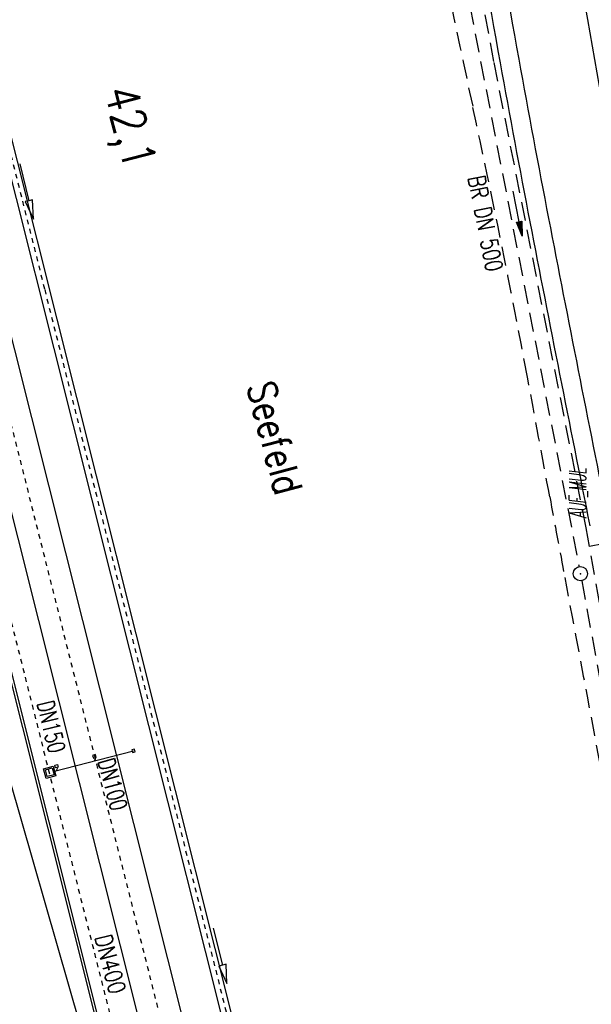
# Model space of a CAD drawing. Extents: x 447045 to 447634, y 442020 to 443192.
# Tile 49 of 82: x 447243 to 447303, y 442630 to 442734. Entities that reach past the tile are written whole.
import ezdxf
from ezdxf.enums import TextEntityAlignment as Align

# ---------------------------------------------------------------- set-up
doc = ezdxf.new("R2010")
doc.units = 0
doc.header["$LTSCALE"] = 2
doc.header["$MEASUREMENT"] = 0
for name, pattern in [('ACAD_ISO03W100', [0.5, 0.25, -0.25]), ('ACAD_ISO10W100W', [0.5, 0.25, -0.25]), ('AUSGEZOGEN', [0]), ('GESTRICH-X2', [1.5, 1, -0.5])]:
    doc.linetypes.add(name, pattern=pattern)
doc.layers.get('0').update_dxf_attribs({"linetype": 'AUSGEZOGEN'})
for name, color, linetype in [('ANMERKUNG', 7, 'CONTINUOUS'), ('BOESCHG', 250, 'AUSGEZOGEN'), ('DB-Bahnachse', 7, 'CONTINUOUS'), ('DB-Bestand', 8, 'CONTINUOUS'), ('DB-Gleisachsen', 7, 'CONTINUOUS'), ('DB-Ingenieurbauwerke', 15, 'CONTINUOUS'), ('DB-Tiefenentwässerung_und_Sammelle', 15, 'CONTINUOUS'), ('FBRTOP', 250, 'AUSGEZOGEN'), ('KANAL', 7, 'GESTRICH-X2'), ('MULDE', 250, 'AUSGEZOGEN'), ('PFEIL', 7, 'CONTINUOUS'), ('SCHLITZRINNE', 200, 'AUSGEZOGEN'), ('SCHSYMBOL', 200, 'AUSGEZOGEN'), ('TEXTO', 4, 'CONTINUOUS'), ('WEG', 250, 'GESTRICH-X2')]:
    doc.layers.add(name, color=color, linetype=linetype)
doc.styles.add('ROMANS', font='romans.shx', dxfattribs={"width": 0.8})

# ---------------------------------------------------------------- blocks, each defined once
blk = doc.blocks.new('GST')
at = {"color": 0}
blk.add_circle((0, 0), 0.75, dxfattribs=at)
blk.add_point((0, 0), dxfattribs=at)
blk = doc.blocks.new('10')
blk.add_blockref('GST', (0, 0))
blk = doc.blocks.new('PFEIL2')
at = {"color": 0}
for p, q in [((0.88, 0), (-2.4, -0.01)), ((0.88, -0.27), (0.88, 0.28)), ((0.88, 0.28), (2.43, 0.01)), ((0.91, 0.27), (0.88, 0.26)), ((0.97, 0.26), (0.88, 0.25)), ((1.02, 0.25), (0.88, 0.23)), ((1.07, 0.24), (0.88, 0.21)), ((1.13, 0.23), (0.88, 0.19)), ((1.18, 0.22), (0.88, 0.17)), ((1.24, 0.21), (0.88, 0.15)), ((1.29, 0.21), (0.88, 0.14)), ((1.34, 0.2), (0.88, 0.12)), ((1.4, 0.19), (0.88, 0.1)), ((1.45, 0.18), (0.88, 0.08)), ((1.51, 0.17), (0.88, 0.06)), ((1.56, 0.16), (0.88, 0.04)), ((1.61, 0.15), (0.88, 0.02)), ((1.67, 0.14), (0.88, 0.01)), ((1.72, 0.13), (0.88, -0.01)), ((1.78, 0.12), (0.88, -0.03)), ((1.83, 0.11), (0.88, -0.05)), ((1.88, 0.1), (0.88, -0.07)), ((1.94, 0.09), (0.88, -0.09)), ((2.05, 0.08), (0.88, -0.12)), ((1.99, 0.08), (0.88, -0.11)), ((2.1, 0.07), (0.88, -0.14)), ((2.15, 0.06), (0.88, -0.16)), ((2.21, 0.05), (0.88, -0.18)), ((2.26, 0.04), (0.88, -0.2)), ((2.32, 0.03), (0.88, -0.22)), ((2.37, 0.02), (0.88, -0.23)), ((2.42, 0.01), (0.88, -0.25)), ((2.43, 0.01), (0.88, -0.27))]:
    blk.add_line(p, q, dxfattribs=at)

msp = doc.modelspace()

# ---------------------------------------------------------------- hatches: boundary and pattern name
at = {"layer": 'SCHLITZRINNE'}
h = msp.add_hatch(dxfattribs=at)
h.set_pattern_fill('_USER', color=256, scale=1.5, angle=45, style=0, pattern_type=0)
h.set_pattern_definition([(324.6697, (447346.8685, 442714.5348), (0.867434, 1.2237478), [])])
edge = h.paths.add_edge_path(flags=17)
edge.add_line((447346.06, 442716.3), (447346.64, 442716.4))
edge = h.paths.add_edge_path(flags=17)
edge.add_line((447346.89, 442714.92), (447346.31, 442714.82))
edge = h.paths.add_edge_path(flags=17)
edge.add_line((447346.31, 442714.82), (447346.06, 442716.3))
edge = h.paths.add_edge_path(flags=17)
edge.add_line((447346.64, 442716.4), (447346.89, 442714.92))
edge = h.paths.add_edge_path()
edge.add_arc((455543.19, 444109.5), 8314.18, 189.656242, 189.684092)
edge.add_arc((393563.55, 433546.01), 54559.2, 9.665544, 9.67045, ccw=False)
edge.add_arc((464490.72, 449190.25), 18280.39, 199.256988, 199.272591)
edge.add_arc((438988.16, 440271.7), 8736.66, 19.248466, 19.281114, ccw=False)
edge.add_arc((439684.88, 440514.98), 7998.68, 19.223819, 19.248466, ccw=False)
edge.add_arc((551443.68, 479485.61), 110359.84, 199.2238149, 199.2304511)
edge.add_arc((461591.93, 448142.36), 15198.2, 199.230451, 199.295414)
edge.add_arc((434066.56, 438505.59), 13965.35, 19.227644, 19.295414, ccw=False)
edge.add_arc((446515.34, 442847.45), 781.13, 18.87406, 19.22764, ccw=False)
edge.add_arc((443272.16, 441738.7), 4208.6, 18.72173, 18.87406, ccw=False)
edge.add_arc((445875.74, 442621.07), 1459.56, 18.15879, 18.72173, ccw=False)
edge.add_arc((444728.65, 442244.84), 2666.77, 17.74233, 18.15879, ccw=False)
edge.add_arc((445572.42, 442514.8), 1780.87, 17.47777, 17.74233, ccw=False)
edge.add_arc((445655.92, 442541.1), 1693.33, 17.20645, 17.47777, ccw=False)
edge.add_arc((445949.74, 442632.08), 1385.75, 16.53427, 17.20645, ccw=False)
edge.add_arc((445777.93, 442581.08), 1564.97, 15.90176, 16.53427, ccw=False)
edge.add_arc((444610.25, 442248.42), 2779.1, 15.71708, 15.90176, ccw=False)
edge.add_arc((445469.38, 442490.19), 1886.6, 15.49292, 15.71708, ccw=False)
edge.add_arc((444501.3, 442221.84), 2891.19, 15.15169, 15.49292, ccw=False)
edge.add_arc((444653, 442262.92), 2734.02, 14.80079, 15.15169, ccw=False)
edge.add_arc((445305.39, 442435.3), 2059.25, 14.55323, 14.80079, ccw=False)
edge.add_arc((445661.58, 442527.77), 1691.25, 14.28005, 14.55323, ccw=False)
edge.add_arc((445825.28, 442569.43), 1522.33, 13.75449, 14.28005, ccw=False)
edge.add_arc((444655.97, 442283.21), 2726.16, 13.36175, 13.75449, ccw=False)
edge.add_arc((444873.74, 442334.94), 2502.33, 13.15637, 13.36175, ccw=False)
edge.add_arc((445203.57, 442412.03), 2163.61, 12.9355, 13.15637, ccw=False)
edge.add_arc((445591.15, 442501.05), 1765.94, 12.36852, 12.9355, ccw=False)
edge.add_arc((445707.26, 442526.51), 1647.07, 11.78144, 12.36852, ccw=False)
edge.add_arc((445429.99, 442468.68), 1930.3, 11.59481, 11.78144, ccw=False)
edge.add_arc((442977.06, 441965.4), 4434.33, 11.47168, 11.59481, ccw=False)
edge.add_arc((444371.69, 442248.42), 3011.27, 11.05089, 11.47168, ccw=False)
edge.add_arc((446428.11, 442650.05), 916, 10.28794, 11.05089, ccw=False)
edge.add_arc((445293.54, 442444.11), 2069.11, 9.83201, 10.28794, ccw=False)
edge.add_arc((438489.77, 441264.98), 8974.3, 9.613081, 9.832007, ccw=False)
edge.add_arc((-516898.98, 279448.69), 977969.75, 9.61226256, 9.61308127, ccw=False)
edge.add_arc((439111.82, 441356.28), 8345.74, 9.603417, 9.612279, ccw=False)
edge.add_arc((371773.63, 429962.75), 76641.01, 9.5908545, 9.6034167, ccw=False)
edge.add_arc((456011.66, 444189.17), 8789.87, 189.542369, 189.651902)
edge.add_arc((455543.19, 444109.5), 8314.68, 189.651902, 189.684092)
edge.add_arc((393564.92, 433546.25), 54557.31, 9.665544, 9.67045, ccw=False)
edge.add_line((447347.78, 442706.23), (447348.27, 442706.32))
h = msp.add_hatch(dxfattribs=at)
h.set_pattern_fill('_USER', color=256, scale=1.5, angle=45, style=0, pattern_type=0)
h.set_pattern_definition([(334.2696, (447234.5127, 443158.8401), (0.651206, 1.35127), [])])
edge = h.paths.add_edge_path()
edge.add_arc((464490.72, 449190.25), 18279.89, 199.256988, 199.272591)
edge.add_arc((438988.28, 440271.74), 8737.03, 19.253849, 19.281113, ccw=False)
edge.add_line((447233.13, 443161.27), (447233.61, 443161.43))
edge.add_arc((464490.72, 449190.25), 18280.39, 199.256988, 199.272591)
edge.add_arc((438988.16, 440271.7), 8736.66, 19.248466, 19.281114, ccw=False)
edge.add_arc((439684.88, 440514.98), 7998.68, 19.223819, 19.248466, ccw=False)
edge.add_arc((551443.68, 479485.61), 110359.84, 199.2238149, 199.2304511)
edge.add_arc((461591.93, 448142.36), 15198.2, 199.230451, 199.295414)
edge.add_arc((434066.56, 438505.59), 13965.35, 19.227644, 19.295414, ccw=False)
edge.add_arc((446515.34, 442847.45), 781.13, 18.87406, 19.22764, ccw=False)
edge.add_arc((443272.16, 441738.7), 4208.6, 18.72173, 18.87406, ccw=False)
edge.add_arc((445875.74, 442621.07), 1459.56, 18.15879, 18.72173, ccw=False)
edge.add_arc((444728.65, 442244.84), 2666.77, 17.74233, 18.15879, ccw=False)
edge.add_arc((445572.42, 442514.8), 1780.87, 17.47777, 17.74233, ccw=False)
edge.add_arc((445655.92, 442541.1), 1693.33, 17.20645, 17.47777, ccw=False)
edge.add_arc((445949.74, 442632.08), 1385.75, 16.53427, 17.20645, ccw=False)
edge.add_arc((445777.93, 442581.08), 1564.97, 15.90176, 16.53427, ccw=False)
edge.add_arc((444610.25, 442248.42), 2779.1, 15.71708, 15.90176, ccw=False)
edge.add_arc((445469.38, 442490.19), 1886.6, 15.49292, 15.71708, ccw=False)
edge.add_arc((444501.3, 442221.84), 2891.19, 15.15169, 15.49292, ccw=False)
edge.add_arc((444653, 442262.92), 2734.02, 14.80079, 15.15169, ccw=False)
edge.add_arc((445305.39, 442435.3), 2059.25, 14.55323, 14.80079, ccw=False)
edge.add_arc((445661.58, 442527.77), 1691.25, 14.28005, 14.55323, ccw=False)
edge.add_arc((445825.28, 442569.43), 1522.33, 13.75449, 14.28005, ccw=False)
edge.add_arc((444655.97, 442283.21), 2726.16, 13.36175, 13.75449, ccw=False)
edge.add_arc((444873.74, 442334.94), 2502.33, 13.15637, 13.36175, ccw=False)
edge.add_arc((445203.57, 442412.03), 2163.61, 12.9355, 13.15637, ccw=False)
edge.add_arc((445591.15, 442501.05), 1765.94, 12.36852, 12.9355, ccw=False)
edge.add_arc((445707.26, 442526.51), 1647.07, 11.78144, 12.36852, ccw=False)
edge.add_arc((445429.99, 442468.68), 1930.3, 11.59481, 11.78144, ccw=False)
edge.add_arc((442977.06, 441965.4), 4434.33, 11.47168, 11.59481, ccw=False)
edge.add_arc((444371.69, 442248.42), 3011.27, 11.05089, 11.47168, ccw=False)
edge.add_arc((446428.11, 442650.05), 916, 10.28794, 11.05089, ccw=False)
edge.add_arc((445293.54, 442444.11), 2069.11, 9.83201, 10.28794, ccw=False)
edge.add_arc((438489.77, 441264.98), 8974.3, 9.613081, 9.832007, ccw=False)
edge.add_arc((-516898.98, 279448.69), 977969.75, 9.61226256, 9.61308127, ccw=False)
edge.add_arc((439111.82, 441356.28), 8345.74, 9.603417, 9.612279, ccw=False)
edge.add_arc((371773.63, 429962.75), 76641.01, 9.5908545, 9.6034167, ccw=False)
edge.add_arc((456011.66, 444189.17), 8789.87, 189.542369, 189.651902)
edge.add_arc((455543.19, 444109.5), 8314.68, 189.651902, 189.684092)
edge.add_arc((393564.92, 433546.25), 54557.31, 9.665544, 9.67045, ccw=False)

# ---------------------------------------------------------------- linework, layer by layer
at = {"layer": 'BOESCHG'}
msp.add_line((447304.34, 442678.87), (447302.9, 442678.62), dxfattribs=at)
at = {"layer": 'BOESCHG', "flags": 128}
msp.add_lwpolyline([(447250.06, 442986.97, -0.007808), (447263.75, 442939.07, -0.017821), (447268.67, 442917.8, -0.000344), (447285.02, 442833.1, -0.003393), (447286.62, 442824.51, -0.000247), (447300.2, 442748.18, -0.00021), (447316.08, 442658.39, -0.000533), (447321.29, 442628.68, -0.000208), (447334.54, 442552.5, -0.014319), (447335, 442549.3, -0.002466), (447337.05, 442530.66)], format="xyb", dxfattribs=at)
at = {"layer": 'DB-Bahnachse', "linetype": 'ACAD_ISO10W100W'}
msp.add_line((447235.8, 442715.83), (447259.85, 442620.11), dxfattribs=at)
at = {"layer": 'DB-Gleisachsen', "linetype": 'Continuous'}
for p, q in [((447212.7, 442816.98), (447264.89, 442609.29)), ((447208.34, 442815.84), (447260.53, 442608.19))]:
    msp.add_line(p, q, dxfattribs=at)
at = {"layer": 'DB-Ingenieurbauwerke', "linetype": 'Continuous'}
for p, q in [((447392.83, 442116.89), (447216.67, 442818.01)), ((447217.66, 442818.27), (447276.97, 442582.24)), ((447204.11, 442814.74), (447276.06, 442528.4)), ((447204.38, 442814.81), (447380.52, 442113.8)), ((447238.62, 442664.92), (447252.82, 442615.49)), ((447246.35, 442654.89), (447254.82, 442657.06)), ((447250.81, 442656.66), (447250.52, 442656.58)), ((447250.89, 442656.37), (447250.81, 442656.66)), ((447254.93, 442657.25), (447254.64, 442657.17)), ((447254.64, 442657.17), (447254.71, 442656.88)), ((447254.71, 442656.88), (447255, 442656.96)), ((447255, 442656.96), (447254.93, 442657.25)), ((447246.52, 442655.56), (447246.81, 442655.63)), ((447246.81, 442655.63), (447246.89, 442655.34)), ((447250.52, 442656.58), (447250.6, 442656.29)), ((447250.6, 442656.29), (447250.89, 442656.37)), ((447250.78, 442656.18), (447250.67, 442656)), ((447245.35, 442655.18), (447246.37, 442655.44)), ((447245.61, 442654.16), (447245.35, 442655.18)), ((447245.54, 442655.07), (447246.26, 442655.26)), ((447245.72, 442654.34), (447245.54, 442655.07)), ((447246.26, 442655.26), (447246.45, 442654.53)), ((447246.37, 442655.44), (447246.63, 442654.42)), ((447246.59, 442655.26), (447246.52, 442655.56)), ((447246.89, 442655.34), (447246.59, 442655.26)), ((447246.78, 442655.16), (447246.67, 442654.97)), ((447246.74, 442655.3), (447246.78, 442655.16)), ((447246.63, 442654.42), (447245.61, 442654.16)), ((447246.45, 442654.53), (447245.72, 442654.34))]:
    msp.add_line(p, q, dxfattribs=at)
at = {"layer": 'DB-Ingenieurbauwerke', "linetype": 'ACAD_ISO03W100'}
msp.add_line((447205.63, 442815.14), (447377.88, 442129.62), dxfattribs=at)
at = {"layer": 'DB-Tiefenentwässerung_und_Sammelle', "linetype": 'ACAD_ISO03W100'}
for p, q in [((447239.96, 442727.61), (447245.46, 442705.69)), ((447245.46, 442705.69), (447269.83, 442608.71))]:
    msp.add_line(p, q, dxfattribs=at)
at = {"layer": 'DB-Tiefenentwässerung_und_Sammelle', "linetype": 'Continuous'}
for p, q in [((447242.83, 442718.95), (447243.79, 442715.06)), ((447243.79, 442715.06), (447243.4, 442714.97)), ((447243.4, 442714.97), (447244.27, 442713.12)), ((447244.18, 442715.16), (447243.79, 442715.06)), ((447244.27, 442713.12), (447244.18, 442715.16)), ((447263.24, 442638.35), (447264.2, 442634.47)), ((447264.2, 442634.47), (447263.81, 442634.37)), ((447263.81, 442634.37), (447264.68, 442632.53)), ((447264.59, 442634.57), (447264.2, 442634.47)), ((447264.68, 442632.53), (447264.59, 442634.57))]:
    msp.add_line(p, q, dxfattribs=at)
at = {"layer": 'FBRTOP', "color": 0}
for points in [[(447425.73, 442335.03, -0.000003), (447426.43, 442330.92, -0.000001), (447429.91, 442310.38)], [(447344.55, 442813.41, -0.002089), (447346.33, 442803.5, -0.000455), (447348.3, 442792.23, -0.001024), (447349.16, 442787.22, -0.000003), (447350.35, 442780.19, -0.000015), (447350.6, 442778.71), (447354.77, 442754.06), (447358.95, 442729.41, 0.000005), (447365.21, 442692.44, -0.000003), (447371.47, 442655.47, -0.000003), (447379.82, 442606.17, 0.000003), (447388.17, 442556.87), (447409.04, 442433.62)]]:
    msp.add_lwpolyline(points, format="xyb", dxfattribs=at)
at = {"layer": 'FBRTOP', "color": 0, "const_width": 0.5}
for points in [[(447422.78, 442334.53, -0.000003), (447423.47, 442330.42, -0.000001), (447426.95, 442309.88)], [(447395.17, 442329.85, -0.000003), (447395.87, 442325.74, -0.000001), (447399.34, 442305.2)], [(447341.6, 442812.87, -0.002089), (447343.38, 442802.98, -0.000455), (447345.34, 442791.72, -0.001024), (447346.2, 442786.72, -0.000003), (447347.39, 442779.69, -0.000015), (447347.64, 442778.21), (447351.82, 442753.56), (447355.99, 442728.91, 0.000005), (447362.25, 442691.94, -0.000003), (447368.51, 442654.96, -0.000003), (447376.86, 442605.67, 0.000003), (447385.21, 442556.37), (447406.08, 442433.12)], [(447314.06, 442807.82, -0.002089), (447315.81, 442798.05, -0.000455), (447317.76, 442786.93, -0.001024), (447318.6, 442781.98, -0.000003), (447319.78, 442775.01, -0.000015), (447320.03, 442773.53), (447324.21, 442748.89), (447328.38, 442724.24, 0.000005), (447334.64, 442687.26, -0.000003), (447340.91, 442650.29, -0.000003), (447349.25, 442600.99, 0.000003), (447357.6, 442551.69), (447378.47, 442428.45)]]:
    msp.add_lwpolyline(points, format="xyb", dxfattribs=at)
at = {"layer": 'KANAL'}
for p, q in [((447287.41, 442750.34), (447301.81, 442676.47)), ((447302.09, 442675), (447315.66, 442601.06))]:
    msp.add_line(p, q, dxfattribs=at)
at = {"layer": 'MULDE'}
for points in [[(447188.53, 443153.68, -0.003673), (447195.68, 443132.69, -0.0006), (447202.1, 443113.33, 0.000551), (447209.09, 443092.25, 0.002082), (447221.35, 443055.9, -0.002529), (447231.42, 443025.96, -0.008794), (447237.59, 443006.12, -0.008127), (447243.54, 442984.44, -0.004225), (447247.02, 442970.42, -0.004006), (447250.45, 442955.57, -0.003703), (447255.36, 442932.69, -0.005007), (447258.69, 442915.71, -0.007345), (447262.27, 442894.75, 0.008905), (447265.28, 442877.47, 0.000482), (447269.78, 442854.22, 0.000345), (447276.11, 442821.77, 0.000577), (447281.83, 442792.74, -0.000959), (447285.26, 442775.26, -0.003844), (447286.17, 442770.39, 0.000459), (447293.49, 442729.6, 0.003246), (447296.62, 442712.82, 0.001709), (447302.95, 442680.77)], [(447244, 442990.6, -0.002103), (447245.47, 442984.96, -0.004226), (447248.96, 442970.89, -0.004008), (447252.4, 442956, -0.0037), (447257.32, 442933.08, -0.005009), (447260.66, 442916.08, -0.007341), (447264.24, 442895.11, 0.008904), (447267.25, 442877.83, 0.000482), (447271.74, 442854.58, 0.000345), (447278.07, 442822.15, 0.000577), (447283.8, 442793.11, -0.000959), (447287.23, 442775.63, -0.003844), (447288.14, 442770.76, 0.000459), (447295.45, 442729.97, 0.003246), (447298.59, 442713.19, 0.001708), (447304.91, 442681.17)]]:
    msp.add_lwpolyline(points, format="xyb", dxfattribs=at)
at = {"layer": 'SCHLITZRINNE', "flags": 128}
msp.add_lwpolyline([(447233.13, 443161.27, 0.000068), (447234.78, 443156.57, -0.000142), (447236.42, 443151.87, -0.000108), (447237.55, 443148.62, 0.000029), (447241.76, 443136.55, 0.000283), (447247.45, 443120.29, -0.000296), (447252.9, 443104.69, -0.001543), (447254.47, 443100.14, -0.000665), (447258.08, 443089.54, -0.002456), (447262.61, 443075.94, -0.001817), (447268.59, 443057.5, -0.001154), (447271.07, 443049.66, -0.001184), (447273.46, 443042.01, -0.002933), (447278.18, 443026.45, -0.00276), (447283.01, 443009.86, -0.000806), (447285.45, 443001.24, -0.000978), (447287.43, 442994.13, -0.001489), (447291.98, 442977.53, -0.001531), (447296.31, 442961.35, -0.00108), (447298.56, 442952.74, -0.001192), (447300.57, 442944.93, -0.002293), (447303.95, 442931.39, -0.001714), (447308.33, 442913.22, -0.000896), (447310.39, 442904.49, -0.000964), (447312.27, 442896.36, -0.002474), (447316.1, 442879.31, -0.002562), (447319.63, 442862.81, -0.000814), (447320.91, 442856.65, -0.000537), (447322.81, 442847.32, -0.001836), (447327.13, 442825.63, -0.003329), (447329.39, 442813.64, -0.001989), (447332.26, 442797.43, -0.000955), (447338.05, 442763.63, -0.000004), (447340.39, 442749.85, -0.000039), (447340.6, 442748.58, -0.000055), (447343.41, 442732.01, 0.000478), (447346.21, 442715.44, 0.00014), (447346.99, 442710.84, -0.000021), (447347.78, 442706.23, -0.000059)], format="xyb", dxfattribs=at)
at = {"layer": 'WEG'}
for points in [[(447302.55, 442680.59), (447292.83, 442729.74), (447284.43, 442775.35), (447275.83, 442821.61), (447264.45, 442877.4), (447258.03, 442915.47), (447249.67, 442955.43), (447242.79, 442984.33), (447230.63, 443025.85), (447208.53, 443092.14), (447194.76, 443132.14), (447187.25, 443153.42)], [(447345.96, 442450.48), (447344.98, 442457.33), (447338.07, 442492.8), (447330.85, 442529.88), (447326.62, 442552.51), (447316.99, 442604.34), (447307.13, 442654.99), (447302.55, 442680.59)]]:
    msp.add_lwpolyline(points, dxfattribs=at)
msp.add_lwpolyline([(447271.69, 442826.21, -0.000481), (447276.01, 442803.31, -0.000486), (447280.24, 442780.66, -0.005443), (447282.71, 442766.49, 0.004824), (447285.48, 442750.51, 0.008378), (447290.61, 442724.93, -0.007525), (447296.37, 442696.45, -0.000205), (447298.72, 442683.83, 0.000305), (447300.3, 442675.35, 0.00058), (447306.59, 442641.99, -0.000991), (447310.24, 442622.47, -0.001947)], format="xyb", dxfattribs=at)

# ---------------------------------------------------------------- block references
at = {"layer": 'PFEIL', "rotation": 281.0233000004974}
msp.add_blockref('PFEIL2', (447295.32, 442713.7), dxfattribs=at)
at = {"layer": 'SCHSYMBOL', "rotation": 279.6116}
msp.add_blockref('10', (447301.95, 442675.74), dxfattribs=at)

# ---------------------------------------------------------------- texts
at = {"layer": 'ANMERKUNG', "style": 'ROMANS', "oblique": 7, "width": 0.5}
msp.add_text('AUF_MUL', height=1.8, rotation=90, dxfattribs=at).set_placement((447302.55, 442681.59))
at = {"layer": 'DB-Bahnachse', "linetype": 'Continuous', "style": 'ROMANS', "oblique": 0, "width": 0.8334}
msp.add_text('42,1', height=3.5, rotation=284.5688, dxfattribs=at).set_placement((447251.73, 442726.65))
at = {"layer": 'DB-Bestand', "linetype": 'Continuous', "style": 'ROMANS', "oblique": 360, "width": 0.8337}
msp.add_text('Seefeld', height=3, rotation=284.5688, dxfattribs=at).set_placement((447266.76, 442695.54))
at = {"layer": 'DB-Ingenieurbauwerke', "linetype": 'Continuous', "style": 'ROMANS'}
for s, rotation, oblique, width, p in [('DN150', 283.4622, 0, 0.7, (447244.63, 442662.1)), ('DN100', 285.0785, 360, 0.7, (447251.04, 442655.98)), ('DN400', 284.5808, 0, 0.8, (447250.72, 442637.43))]:
    msp.add_text(s, height=1.8, rotation=rotation, dxfattribs=dict(at, oblique=oblique, width=width)).set_placement(p)
at = {"layer": 'TEXTO', "style": 'ROMANS', "width": 0.75}
msp.add_text('BR DN 500', height=1.8, rotation=281.0233, dxfattribs=at).set_placement((447291.06, 442712.5), align=Align.CENTER)

doc.saveas('drawing.dxf')
